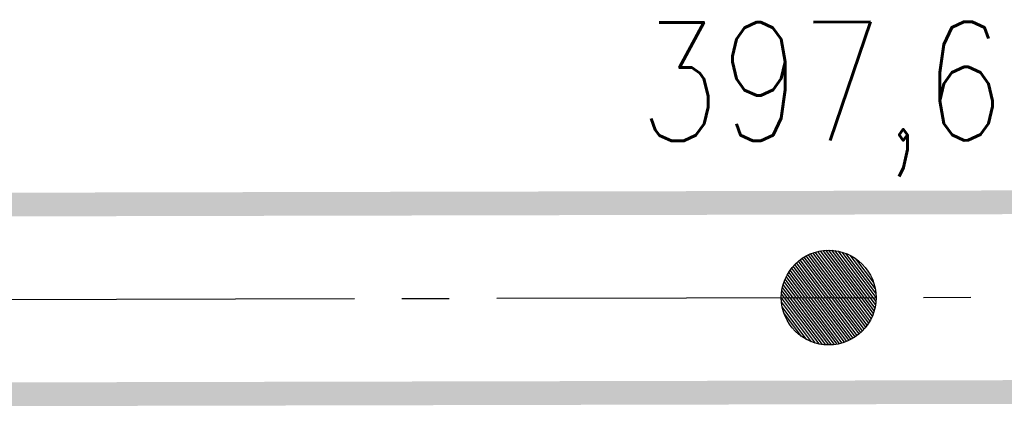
# Model space of a CAD drawing. Extents: x 0 to 1135, y 0 to 594.
# Tile 133 of 153: x 818 to 839, y 330 to 339. Entities that reach past the tile are written whole.
import ezdxf

# ---------------------------------------------------------------- set-up
doc = ezdxf.new("R2010")
doc.units = 0
doc.header["$LTSCALE"] = 2
doc.header["$MEASUREMENT"] = 0
doc.linetypes.add('ACHSE', pattern=[5.5, 4, -0.5, 0.5, -0.5])
doc.linetypes.add('AUSGEZOGEN', pattern=[0])
doc.layers.get('0').update_dxf_attribs({"color": 8, "linetype": 'AUSGEZOGEN'})
for name, color, linetype in [('ACHSETOP', 250, 'ACHSE'), ('FBRTOP', 8, 'AUSGEZOGEN'), ('HEKT_B', 250, 'CONTINUOUS')]:
    doc.layers.add(name, color=color, linetype=linetype)
doc.styles.add('ROMANS', font='romans.shx', dxfattribs={"width": 0.8})

# ---------------------------------------------------------------- blocks, each defined once
blk = doc.blocks.new('*X17')
at = {"color": 0}
for p, q in [((212.234, 257.394), (213.242, 258.402)), ((212.236, 257.466), (213.169, 258.4)), ((212.237, 257.326), (213.31, 258.399)), ((212.244, 257.262), (213.373, 258.392)), ((212.244, 257.545), (213.09, 258.391)), ((212.254, 257.202), (213.434, 258.381)), ((212.261, 257.633), (213.003, 258.375)), ((212.268, 257.145), (213.491, 258.368)), ((212.284, 257.09), (213.545, 258.351)), ((212.29, 257.732), (212.903, 258.346)), ((212.303, 257.038), (213.597, 258.333)), ((212.324, 256.988), (213.647, 258.312)), ((212.343, 257.856), (212.779, 258.293)), ((212.347, 256.941), (213.694, 258.288)), ((212.372, 256.895), (213.74, 258.263)), ((212.399, 256.852), (213.783, 258.236)), ((212.428, 256.81), (213.825, 258.207)), ((212.459, 256.77), (213.865, 258.176)), ((212.492, 256.732), (213.903, 258.143)), ((212.526, 256.696), (213.939, 258.109)), ((212.563, 256.662), (213.974, 258.073)), ((212.601, 256.629), (214.006, 258.035)), ((212.64, 256.598), (214.037, 257.995)), ((212.682, 256.569), (214.066, 257.953)), ((212.726, 256.542), (214.093, 257.91)), ((212.771, 256.517), (214.119, 257.864)), ((212.819, 256.493), (214.142, 257.817)), ((212.868, 256.472), (214.163, 257.767)), ((212.92, 256.454), (214.182, 257.715)), ((212.975, 256.437), (214.198, 257.661)), ((213.032, 256.424), (214.211, 257.603)), ((213.092, 256.414), (214.222, 257.543)), ((213.156, 256.407), (214.229, 257.479)), ((213.224, 256.404), (214.232, 257.412)), ((213.296, 256.406), (214.23, 257.339)), ((213.375, 256.414), (214.222, 257.26)), ((213.463, 256.43), (214.205, 257.173)), ((213.563, 256.46), (214.176, 257.073)), ((213.686, 256.512), (214.123, 256.949))]:
    blk.add_line(p, q, dxfattribs=at)
blk = doc.blocks.new('SRMAST2')
at = {"color": 0}
blk.add_circle((0, 0), 0.999, dxfattribs=at)
blk.add_point((0, 0), dxfattribs=at)
blk.add_blockref('*X17', (-213.233, -257.403))

msp = doc.modelspace()

# ---------------------------------------------------------------- linework, layer by layer
at = {"layer": 'ACHSETOP'}
msp.add_lwpolyline([(25, 330.956), (159.858, 331.26), (434.858, 331.882), (684.857, 332.446), (859.856, 332.841), (950, 333.044)], dxfattribs=at)
msp.add_lwpolyline([(25, 330.956), (159.858, 331.26), (434.858, 331.882), (684.857, 332.446), (859.856, 332.841), (950, 333.044)], dxfattribs=at)
at = {"layer": 'FBRTOP', "const_width": 0.5}
for points in [[(638.491, 334.341), (684.853, 334.446), (859.852, 334.841), (950, 335.044)], [(638.491, 334.341), (684.853, 334.446), (859.852, 334.841), (950, 335.044)], [(638.43, 330.341), (684.862, 330.446), (859.861, 330.841), (950, 331.044)], [(638.43, 330.341), (684.862, 330.446), (859.861, 330.841), (950, 331.044)]]:
    msp.add_lwpolyline(points, dxfattribs=at)

# ---------------------------------------------------------------- block references
at = {"layer": 'HEKT_B', "rotation": 81.92865950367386}
msp.add_blockref('SRMAST2', (834.857, 332.784), dxfattribs=at)
msp.add_blockref('SRMAST2', (834.857, 332.784), dxfattribs=at)

# ---------------------------------------------------------------- texts
at = {"layer": 'HEKT_B', "style": 'ROMANS', "width": 0.8}
msp.add_text('397,6', height=2.5, rotation=0.1294, dxfattribs=at).set_placement((830.858, 336.084))
msp.add_text('397,6', height=2.5, rotation=0.1294, dxfattribs=at).set_placement((830.858, 336.084))

doc.saveas('drawing.dxf')
